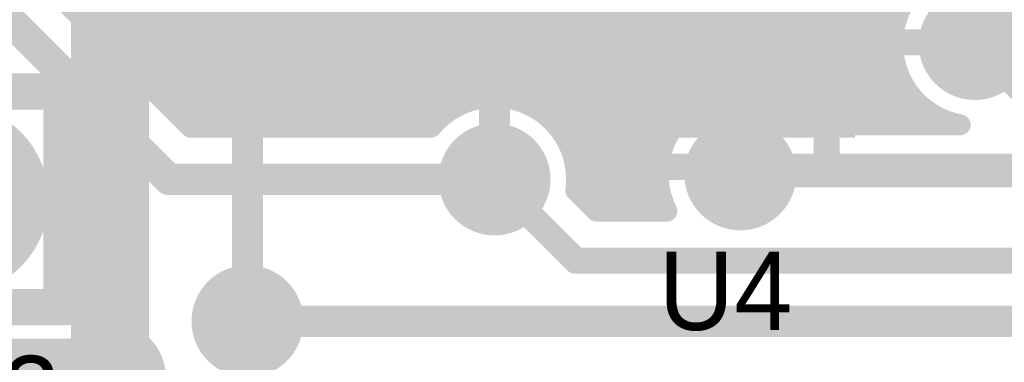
# Model space of a CAD drawing. Extents: x 7.17 to 14.1, y 4 to 11.75.
# Tile 40 of 219: x 8.32 to 8.7, y 7.11 to 7.24. Entities that reach past the tile are written whole.
import ezdxf

# ---------------------------------------------------------------- set-up
doc = ezdxf.new("R2010")
doc.units = 0
doc.layers.get('0').update_dxf_attribs({"linetype": 'CONTINUOUS'})
for name, color, linetype in [('BOTTOMLAYER', 5, 'CONTINUOUS'), ('BOTTOMSOLDER', 6, 'CONTINUOUS'), ('MECHANICAL1', 6, 'CONTINUOUS'), ('MECHANICAL5', 56, 'CONTINUOUS'), ('MULTILAYER', 9, 'CONTINUOUS'), ('TOPLAYER', 1, 'CONTINUOUS'), ('TOPOVERLAY', 2, 'CONTINUOUS'), ('TOPPASTE', 8, 'CONTINUOUS'), ('TOPSOLDER', 216, 'CONTINUOUS')]:
    doc.layers.add(name, color=color, linetype=linetype)

# ---------------------------------------------------------------- blocks, each defined once
blk = doc.blocks.new('TEST_POINT_PAD_3_64')
at = {"layer": 'BOTTOMSOLDER', "const_width": 0.0365}
blk.add_lwpolyline([(-0.01825, 0, 1), (0.01825, 0, 1)], format="xyb", close=True, dxfattribs=at)
at = {"layer": 'MECHANICAL1', "const_width": 0.01}
for points in [[(-0.03937, 0.03937), (0, 0.03937)], [(-0.03937, -0.03937), (-0.03937, 0.03937)], [(0, 0.03937), (0.03937, 0.03937)], [(0.03937, -0.03937), (0.03937, 0.03937)], [(-0.03937, -0.03937), (0.03937, -0.03937)]]:
    blk.add_lwpolyline(points, dxfattribs=at)
at = {"layer": 'MECHANICAL1', "const_width": 0.005}
for points in [[(-0.04187, 0.03937, 1), (-0.03687, 0.03937, 1)], [(-0.04187, 0.03937, 1), (-0.03687, 0.03937, 1)], [(-0.0025, 0.03937, 1), (0.0025, 0.03937, 1)], [(-0.0025, 0.03937, 1), (0.0025, 0.03937, 1)], [(0.03687, 0.03937, 1), (0.04187, 0.03937, 1)], [(0.03687, 0.03937, 1), (0.04187, 0.03937, 1)], [(-0.04187, -0.03937, 1), (-0.03687, -0.03937, 1)], [(-0.04187, -0.03937, 1), (-0.03687, -0.03937, 1)], [(0.03687, -0.03937, 1), (0.04187, -0.03937, 1)], [(0.03687, -0.03937, 1), (0.04187, -0.03937, 1)]]:
    blk.add_lwpolyline(points, format="xyb", close=True, dxfattribs=at)
at = {"layer": 'MULTILAYER', "const_width": 0.0325}
blk.add_lwpolyline([(-0.01625, 0, 1), (0.01625, 0, 1)], format="xyb", close=True, dxfattribs=at)
at = {"layer": 'TOPOVERLAY', "const_width": 0.01}
for points in [[(-0.043307, 0.043307), (0.043307, 0.043307)], [(-0.043307, -0.043307), (-0.043307, 0.043307)], [(0.043307, 0.03937), (0.043307, 0.043307)], [(0.043307, -0.043307), (0.043307, 0.03937)], [(-0.043307, -0.043307), (0.043307, -0.043307)]]:
    blk.add_lwpolyline(points, dxfattribs=at)
at = {"layer": 'TOPOVERLAY', "const_width": 0.005}
for points in [[(-0.045807, 0.043307, 1), (-0.040807, 0.043307, 1)], [(-0.045807, 0.043307, 1), (-0.040807, 0.043307, 1)], [(0.040807, 0.043307, 1), (0.045807, 0.043307, 1)], [(0.040807, 0.043307, 1), (0.045807, 0.043307, 1)], [(0.040807, 0.03937, 1), (0.045807, 0.03937, 1)], [(0.040807, 0.03937, 1), (0.045807, 0.03937, 1)], [(-0.045807, -0.043307, 1), (-0.040807, -0.043307, 1)], [(-0.045807, -0.043307, 1), (-0.040807, -0.043307, 1)], [(0.040807, -0.043307, 1), (0.045807, -0.043307, 1)], [(0.040807, -0.043307, 1), (0.045807, -0.043307, 1)]]:
    blk.add_lwpolyline(points, format="xyb", close=True, dxfattribs=at)
at = {"layer": 'TOPSOLDER', "const_width": 0.0365}
blk.add_lwpolyline([(-0.01825, 0, 1), (0.01825, 0, 1)], format="xyb", close=True, dxfattribs=at)
blk = doc.blocks.new('PIC16F870_100')
at = {"layer": 'TOPLAYER'}
for points in [[(-0.0399, -0.007082), (0.0401, -0.007082), (-0.0399, 0.006918), (0.0401, 0.006918)], [(0.2153, -0.007082), (0.2953, -0.007082), (0.2153, 0.006918), (0.2953, 0.006918)], [(-0.0399, -0.032672), (0.0401, -0.032672), (-0.0399, -0.018672), (0.0401, -0.018672)], [(0.2153, -0.032672), (0.2953, -0.032672), (0.2153, -0.018672), (0.2953, -0.018672)], [(-0.0399, -0.058262), (0.0401, -0.058262), (-0.0399, -0.044262), (0.0401, -0.044262)], [(0.2153, -0.058263), (0.2953, -0.058263), (0.2153, -0.044263), (0.2953, -0.044263)], [(-0.0399, -0.083852), (0.0401, -0.083852), (-0.0399, -0.069852), (0.0401, -0.069852)], [(0.2153, -0.083853), (0.2953, -0.083853), (0.2153, -0.069853), (0.2953, -0.069853)], [(-0.0399, -0.109442), (0.0401, -0.109442), (-0.0399, -0.095442), (0.0401, -0.095442)], [(0.2153, -0.109443), (0.2953, -0.109443), (0.2153, -0.095443), (0.2953, -0.095443)], [(-0.0399, -0.135032), (0.0401, -0.135032), (-0.0399, -0.121032), (0.0401, -0.121032)], [(0.2153, -0.135033), (0.2953, -0.135033), (0.2153, -0.121033), (0.2953, -0.121033)], [(-0.0399, -0.160622), (0.0401, -0.160622), (-0.0399, -0.146622), (0.0401, -0.146622)], [(0.2153, -0.160623), (0.2953, -0.160623), (0.2153, -0.146623), (0.2953, -0.146623)], [(-0.0399, -0.186212), (0.0401, -0.186212), (-0.0399, -0.172212), (0.0401, -0.172212)], [(0.2153, -0.186213), (0.2953, -0.186213), (0.2153, -0.172213), (0.2953, -0.172213)], [(-0.0399, -0.211802), (0.0401, -0.211802), (-0.0399, -0.197802), (0.0401, -0.197802)], [(0.2153, -0.211806), (0.2953, -0.211806), (0.2153, -0.197806), (0.2953, -0.197806)], [(-0.0399, -0.237392), (0.0401, -0.237392), (-0.0399, -0.223392), (0.0401, -0.223392)], [(0.2153, -0.237397), (0.2953, -0.237397), (0.2153, -0.223397), (0.2953, -0.223397)], [(-0.040535, -0.263102), (0.039465, -0.263102), (-0.040535, -0.249102), (0.039465, -0.249102)], [(0.2153, -0.262986), (0.2953, -0.262986), (0.2153, -0.248986), (0.2953, -0.248986)], [(-0.040535, -0.288693), (0.039465, -0.288693), (-0.040535, -0.274693), (0.039465, -0.274693)], [(0.2153, -0.288576), (0.2953, -0.288576), (0.2153, -0.274576), (0.2953, -0.274576)], [(-0.040535, -0.314284), (0.039465, -0.314284), (-0.040535, -0.300284), (0.039465, -0.300284)], [(0.2153, -0.314166), (0.2953, -0.314166), (0.2153, -0.300166), (0.2953, -0.300166)], [(-0.040535, -0.339874), (0.039465, -0.339874), (-0.040535, -0.325874), (0.039465, -0.325874)], [(0.2153, -0.339756), (0.2953, -0.339756), (0.2153, -0.325756), (0.2953, -0.325756)]]:
    blk.add_solid(points, dxfattribs=at)
at = {"layer": 'TOPOVERLAY', "const_width": 0.01}
for points in [[(-0.055, 0.02), (0.095, 0.02)], [(-0.055, -0.355), (-0.055, 0.02)], [(0.155, 0.02), (0.305, 0.02)], [(0.305, -0.355), (0.305, 0.02)], [(-0.055, -0.355), (0.305, -0.355)]]:
    blk.add_lwpolyline(points, dxfattribs=at)
at = {"layer": 'TOPOVERLAY', "const_width": 0.005}
for points in [[(-0.0575, 0.02, 1), (-0.0525, 0.02, 1)], [(-0.0575, 0.02, 1), (-0.0525, 0.02, 1)], [(0.0925, 0.02, 1), (0.0975, 0.02, 1)], [(0.0925, 0.02, 1), (0.0975, 0.02, 1)], [(0.1525, 0.02, 1), (0.1575, 0.02, 1)], [(0.1525, 0.02, 1), (0.1575, 0.02, 1)], [(0.3025, 0.02, 1), (0.3075, 0.02, 1)], [(0.3025, 0.02, 1), (0.3075, 0.02, 1)], [(-0.0575, -0.355, 1), (-0.0525, -0.355, 1)], [(-0.0575, -0.355, 1), (-0.0525, -0.355, 1)], [(0.3025, -0.355, 1), (0.3075, -0.355, 1)], [(0.3025, -0.355, 1), (0.3075, -0.355, 1)]]:
    blk.add_lwpolyline(points, format="xyb", close=True, dxfattribs=at)
at = {"layer": 'TOPOVERLAY', "const_width": 0.01}
blk.add_lwpolyline([(0.155, 0.02, -1), (0.095, 0.02)], format="xyb", dxfattribs=at)
at = {"layer": 'TOPPASTE'}
for points in [[(-0.0399, -0.007082), (0.0401, -0.007082), (-0.0399, 0.006918), (0.0401, 0.006918)], [(0.2153, -0.007082), (0.2953, -0.007082), (0.2153, 0.006918), (0.2953, 0.006918)], [(-0.0399, -0.032672), (0.0401, -0.032672), (-0.0399, -0.018672), (0.0401, -0.018672)], [(0.2153, -0.032672), (0.2953, -0.032672), (0.2153, -0.018672), (0.2953, -0.018672)], [(-0.0399, -0.058262), (0.0401, -0.058262), (-0.0399, -0.044262), (0.0401, -0.044262)], [(0.2153, -0.058263), (0.2953, -0.058263), (0.2153, -0.044263), (0.2953, -0.044263)], [(-0.0399, -0.083852), (0.0401, -0.083852), (-0.0399, -0.069852), (0.0401, -0.069852)], [(0.2153, -0.083853), (0.2953, -0.083853), (0.2153, -0.069853), (0.2953, -0.069853)], [(-0.0399, -0.109442), (0.0401, -0.109442), (-0.0399, -0.095442), (0.0401, -0.095442)], [(0.2153, -0.109443), (0.2953, -0.109443), (0.2153, -0.095443), (0.2953, -0.095443)], [(-0.0399, -0.135032), (0.0401, -0.135032), (-0.0399, -0.121032), (0.0401, -0.121032)], [(0.2153, -0.135033), (0.2953, -0.135033), (0.2153, -0.121033), (0.2953, -0.121033)], [(-0.0399, -0.160622), (0.0401, -0.160622), (-0.0399, -0.146622), (0.0401, -0.146622)], [(0.2153, -0.160623), (0.2953, -0.160623), (0.2153, -0.146623), (0.2953, -0.146623)], [(-0.0399, -0.186212), (0.0401, -0.186212), (-0.0399, -0.172212), (0.0401, -0.172212)], [(0.2153, -0.186213), (0.2953, -0.186213), (0.2153, -0.172213), (0.2953, -0.172213)], [(-0.0399, -0.211802), (0.0401, -0.211802), (-0.0399, -0.197802), (0.0401, -0.197802)], [(0.2153, -0.211806), (0.2953, -0.211806), (0.2153, -0.197806), (0.2953, -0.197806)], [(-0.0399, -0.237392), (0.0401, -0.237392), (-0.0399, -0.223392), (0.0401, -0.223392)], [(0.2153, -0.237397), (0.2953, -0.237397), (0.2153, -0.223397), (0.2953, -0.223397)], [(-0.040535, -0.263102), (0.039465, -0.263102), (-0.040535, -0.249102), (0.039465, -0.249102)], [(0.2153, -0.262986), (0.2953, -0.262986), (0.2153, -0.248986), (0.2953, -0.248986)], [(-0.040535, -0.288693), (0.039465, -0.288693), (-0.040535, -0.274693), (0.039465, -0.274693)], [(0.2153, -0.288576), (0.2953, -0.288576), (0.2153, -0.274576), (0.2953, -0.274576)], [(-0.040535, -0.314284), (0.039465, -0.314284), (-0.040535, -0.300284), (0.039465, -0.300284)], [(0.2153, -0.314166), (0.2953, -0.314166), (0.2153, -0.300166), (0.2953, -0.300166)], [(-0.040535, -0.339874), (0.039465, -0.339874), (-0.040535, -0.325874), (0.039465, -0.325874)], [(0.2153, -0.339756), (0.2953, -0.339756), (0.2153, -0.325756), (0.2953, -0.325756)]]:
    blk.add_solid(points, dxfattribs=at)
at = {"layer": 'TOPSOLDER'}
for points in [[(-0.0439, -0.011082), (0.0441, -0.011082), (-0.0439, 0.010918), (0.0441, 0.010918)], [(0.2113, -0.011082), (0.2993, -0.011082), (0.2113, 0.010918), (0.2993, 0.010918)], [(-0.0439, -0.036672), (0.0441, -0.036672), (-0.0439, -0.014672), (0.0441, -0.014672)], [(0.2113, -0.036672), (0.2993, -0.036672), (0.2113, -0.014672), (0.2993, -0.014672)], [(-0.0439, -0.062262), (0.0441, -0.062262), (-0.0439, -0.040262), (0.0441, -0.040262)], [(0.2113, -0.062263), (0.2993, -0.062263), (0.2113, -0.040263), (0.2993, -0.040263)], [(-0.0439, -0.087852), (0.0441, -0.087852), (-0.0439, -0.065852), (0.0441, -0.065852)], [(0.2113, -0.087853), (0.2993, -0.087853), (0.2113, -0.065853), (0.2993, -0.065853)], [(-0.0439, -0.113442), (0.0441, -0.113442), (-0.0439, -0.091442), (0.0441, -0.091442)], [(0.2113, -0.113443), (0.2993, -0.113443), (0.2113, -0.091443), (0.2993, -0.091443)], [(-0.0439, -0.139032), (0.0441, -0.139032), (-0.0439, -0.117032), (0.0441, -0.117032)], [(0.2113, -0.139033), (0.2993, -0.139033), (0.2113, -0.117033), (0.2993, -0.117033)], [(-0.0439, -0.164622), (0.0441, -0.164622), (-0.0439, -0.142622), (0.0441, -0.142622)], [(0.2113, -0.164623), (0.2993, -0.164623), (0.2113, -0.142623), (0.2993, -0.142623)], [(-0.0439, -0.190212), (0.0441, -0.190212), (-0.0439, -0.168212), (0.0441, -0.168212)], [(0.2113, -0.190213), (0.2993, -0.190213), (0.2113, -0.168213), (0.2993, -0.168213)], [(-0.0439, -0.215802), (0.0441, -0.215802), (-0.0439, -0.193802), (0.0441, -0.193802)], [(0.2113, -0.215806), (0.2993, -0.215806), (0.2113, -0.193806), (0.2993, -0.193806)], [(-0.0439, -0.241392), (0.0441, -0.241392), (-0.0439, -0.219392), (0.0441, -0.219392)], [(0.2113, -0.241397), (0.2993, -0.241397), (0.2113, -0.219397), (0.2993, -0.219397)], [(-0.044535, -0.267102), (0.043465, -0.267102), (-0.044535, -0.245102), (0.043465, -0.245102)], [(0.2113, -0.266986), (0.2993, -0.266986), (0.2113, -0.244986), (0.2993, -0.244986)], [(-0.044535, -0.292693), (0.043465, -0.292693), (-0.044535, -0.270693), (0.043465, -0.270693)], [(0.2113, -0.292576), (0.2993, -0.292576), (0.2113, -0.270576), (0.2993, -0.270576)], [(-0.044535, -0.318284), (0.043465, -0.318284), (-0.044535, -0.296284), (0.043465, -0.296284)], [(0.2113, -0.318166), (0.2993, -0.318166), (0.2113, -0.296166), (0.2993, -0.296166)], [(-0.044535, -0.343874), (0.043465, -0.343874), (-0.044535, -0.321874), (0.043465, -0.321874)], [(0.2113, -0.343756), (0.2993, -0.343756), (0.2113, -0.321756), (0.2993, -0.321756)]]:
    blk.add_solid(points, dxfattribs=at)

msp = doc.modelspace()

# ---------------------------------------------------------------- linework, layer by layer
at = {"layer": 'BOTTOMLAYER'}
for points, const_width in [([(8.406932, 7.19778), (8.626932, 7.41778)], 0.008), ([(8.414003, 7.19778), (8.634003, 7.41778)], 0.008), ([(8.421074, 7.19778), (8.641074, 7.41778)], 0.008), ([(8.428145, 7.19778), (8.648145, 7.41778)], 0.008), ([(8.435216, 7.19778), (8.655216, 7.41778)], 0.008), ([(8.442288, 7.19778), (8.662287, 7.41778)], 0.008), ([(8.449359, 7.19778), (8.669359, 7.41778)], 0.008), ([(8.45643, 7.19778), (8.67643, 7.41778)], 0.008), ([(8.463501, 7.19778), (8.683501, 7.41778)], 0.008), ([(8.470572, 7.19778), (8.690572, 7.41778)], 0.008), ([(8.477643, 7.19778), (8.697643, 7.41778)], 0.008), ([(8.495433, 7.208499), (8.704714, 7.41778)], 0.008), ([(8.503273, 7.209268), (8.711785, 7.41778)], 0.008), ([(8.509538, 7.208462), (8.718856, 7.41778)], 0.008), ([(8.51486, 7.206713), (8.725927, 7.41778)], 0.008), ([(8.519473, 7.204255), (8.732999, 7.41778)], 0.008), ([(8.52348, 7.201191), (8.74007, 7.41778)], 0.008), ([(8.373381, 7.402185), (8.574044, 7.201522)], 0.008), ([(8.380452, 7.402185), (8.577789, 7.204848)], 0.008), ([(8.387523, 7.402185), (8.582116, 7.207592)], 0.008), ([(8.394594, 7.402185), (8.587094, 7.209685)], 0.008), ([(8.401665, 7.402185), (8.592883, 7.210967)], 0.008), ([(8.408736, 7.402185), (8.599866, 7.211055)], 0.008), ([(8.415807, 7.402185), (8.609449, 7.208543)], 0.008), ([(8.422878, 7.402185), (8.626356, 7.198708)], 0.008), ([(8.42995, 7.402185), (8.633427, 7.198708)], 0.008), ([(8.437021, 7.402185), (8.640498, 7.198708)], 0.008), ([(8.444092, 7.402185), (8.647569, 7.198708)], 0.008), ([(8.451163, 7.402185), (8.65464, 7.198708)], 0.008), ([(8.458234, 7.402185), (8.661711, 7.198708)], 0.008), ([(8.36449, 7.218978), (8.512108, 7.366596)], 0.008), ([(8.368026, 7.215442), (8.519179, 7.366596)], 0.008), ([(8.371561, 7.211907), (8.52625, 7.366596)], 0.008), ([(8.375097, 7.208371), (8.533321, 7.366596)], 0.008), ([(8.378632, 7.204836), (8.540392, 7.366596)], 0.008), ([(8.382168, 7.2013), (8.547464, 7.366596)], 0.008), ([(8.385719, 7.19778), (8.554535, 7.366596)], 0.008), ([(8.39279, 7.19778), (8.561606, 7.366596)], 0.008), ([(8.399861, 7.19778), (8.570159, 7.368078)], 0.008), ([(8.50073, 7.366761), (8.668782, 7.198708)], 0.008), ([(8.507965, 7.366596), (8.658269, 7.216293)], 0.008), ([(8.515036, 7.366596), (8.655469, 7.226163)], 0.008), ([(8.522107, 7.366596), (8.655467, 7.233236)], 0.008), ([(8.529179, 7.366596), (8.656695, 7.239079)], 0.008), ([(8.249622, 7.363309), (8.41515, 7.19778)], 0.008), ([(8.256043, 7.363959), (8.422222, 7.19778)], 0.008), ([(8.263114, 7.363959), (8.429293, 7.19778)], 0.008), ([(8.270185, 7.363959), (8.436364, 7.19778)], 0.008), ([(8.277256, 7.363959), (8.443435, 7.19778)], 0.008), ([(8.284327, 7.363959), (8.450506, 7.19778)], 0.008), ([(8.291398, 7.363959), (8.457577, 7.19778)], 0.008), ([(8.298469, 7.363959), (8.464648, 7.19778)], 0.008), ([(8.30554, 7.363959), (8.471719, 7.19778)], 0.008), ([(8.247186, 7.358673), (8.408079, 7.19778)], 0.008), ([(8.244333, 7.354455), (8.401008, 7.19778)], 0.008), ([(8.23746, 7.347186), (8.386866, 7.19778)], 0.008), ([(8.241087, 7.35063), (8.393937, 7.19778)], 0.008), ([(8.424627, 7.343868), (8.570865, 7.19763)], 0.008), ([(8.427599, 7.333825), (8.568279, 7.193145)], 0.008), ([(8.52692, 7.197559), (8.656053, 7.326692)], 0.008), ([(8.529785, 7.193353), (8.655281, 7.318849)], 0.008), ([(8.529785, 7.193353), (8.655281, 7.318849)], 0.008), ([(8.438102, 7.31625), (8.566374, 7.187978)], 0.008), ([(8.532018, 7.188515), (8.656085, 7.312583)], 0.008), ([(8.439103, 7.308178), (8.565348, 7.181934)], 0.008), ([(8.533484, 7.18291), (8.657833, 7.307259)], 0.008), ([(8.438411, 7.301799), (8.565701, 7.174509)], 0.008), ([(8.533865, 7.17622), (8.66029, 7.302645)], 0.008), ([(8.535885, 7.171169), (8.663354, 7.298637)], 0.008), ([(8.436741, 7.296398), (8.567543, 7.165596)], 0.008), ([(8.434346, 7.291722), (8.560472, 7.165596)], 0.008), ([(8.431339, 7.287659), (8.510878, 7.208119)], 0.008), ([(8.343277, 7.240191), (8.387339, 7.284253)], 0.008), ([(8.427762, 7.284164), (8.502647, 7.209279)], 0.008), ([(8.539421, 7.167633), (8.657112, 7.285325)], 0.008), ([(8.346812, 7.236656), (8.391471, 7.281314)], 0.008), ([(8.350348, 7.23312), (8.396224, 7.278996)], 0.008), ([(8.418842, 7.278942), (8.490742, 7.207042)], 0.008), ([(8.423614, 7.281241), (8.496193, 7.208662)], 0.008), ([(8.353884, 7.229585), (8.401722, 7.277423)], 0.008), ([(8.357419, 7.226049), (8.408245, 7.276876)], 0.008), ([(8.360955, 7.222514), (8.416631, 7.27819)], 0.008), ([(8.398294, 7.278276), (8.478397, 7.198174)], 0.008), ([(8.406761, 7.27688), (8.481926, 7.201715)], 0.008), ([(8.41332, 7.277392), (8.486026, 7.204687)], 0.008), ([(8.589125, 7.210266), (8.655318, 7.276459)], 0.008), ([(8.597135, 7.211206), (8.655664, 7.269735)], 0.008), ([(8.603484, 7.210484), (8.657107, 7.264106)], 0.008), ([(8.608865, 7.208793), (8.659322, 7.259251)], 0.008), ([(8.327762, 7.255706), (8.385688, 7.19778)], 0.008), ([(8.613525, 7.206382), (8.662172, 7.255029)], 0.008), ([(8.617574, 7.20336), (8.65925, 7.245036)], 0.008), ([(8.313588, 7.241596), (8.377404, 7.17778)], 0.012), ([(8.621054, 7.19977), (8.655609, 7.234324)], 0.008), ([(8.686769, 7.229708), (8.711769, 7.204708)], 0.01), ([(8.627064, 7.198708), (8.655383, 7.227027)], 0.008), ([(8.634135, 7.198708), (8.656481, 7.221054)], 0.008), ([(8.641206, 7.198708), (8.658437, 7.215939)], 0.008), ([(8.648277, 7.198708), (8.661067, 7.211497)], 0.008), ([(8.655349, 7.198708), (8.664286, 7.207645)], 0.008), ([(8.66242, 7.198708), (8.66807, 7.204358)], 0.008), ([(8.669491, 7.198708), (8.672439, 7.201656)], 0.008), ([(8.673354, 7.201207), (8.675853, 7.198708)], 0.008), ([(8.385688, 7.19778), (8.478068, 7.19778)], 0.008), ([(8.621894, 7.198708), (8.681179, 7.198708)], 0.008), ([(8.532743, 7.186254), (8.553401, 7.165596)], 0.008), ([(8.544454, 7.165596), (8.566211, 7.187352)], 0.008), ([(8.596769, 7.179708), (9.131769, 7.179708)], 0.01), ([(8.377404, 7.17778), (8.502404, 7.17778)], 0.012), ([(8.502404, 7.17778), (8.533588, 7.146596)], 0.01), ([(8.533903, 7.178023), (8.54633, 7.165596)], 0.008), ([(8.551526, 7.165596), (8.565271, 7.179342)], 0.008), ([(8.533605, 7.173449), (8.541458, 7.165596)], 0.008), ([(8.558597, 7.165596), (8.565993, 7.172993)], 0.008), ([(8.541458, 7.165596), (8.568607, 7.165596)], 0.008), ([(8.533588, 7.146596), (9.167604, 7.146596)], 0.01), ([(8.407604, 7.123369), (8.792405, 7.123369)], 0.012), ([(7.524804, 7.101673), (8.354804, 7.101673)], 0.03)]:
    msp.add_lwpolyline(points, dxfattribs=dict(at, const_width=const_width))
at = {"layer": 'BOTTOMLAYER', "const_width": 0.008}
for points in [[(8.681179, 7.198708, -0.608981), (8.664724, 7.252208)], [(8.568607, 7.165596, -0.912468), (8.621894, 7.198708)], [(8.478068, 7.19778, -0.704024), (8.533904, 7.17778)], [(8.533904, 7.17778, -0.034495), (8.533605, 7.173449)]]:
    msp.add_lwpolyline(points, format="xyb", dxfattribs=at)
at = {"layer": 'BOTTOMLAYER'}
for points, const_width in [([(8.341277, 7.240191, 1), (8.345277, 7.240191, 1)], 0.004), ([(8.654695, 7.239079, 1), (8.658695, 7.239079, 1)], 0.004), ([(8.344812, 7.236656, 1), (8.348812, 7.236656, 1)], 0.004), ([(8.653609, 7.234324, 1), (8.657609, 7.234324, 1)], 0.004), ([(8.348348, 7.23312, 1), (8.352348, 7.23312, 1)], 0.004), ([(8.653467, 7.233236, 1), (8.657467, 7.233236, 1)], 0.004), ([(8.684269, 7.229708, 1), (8.689269, 7.229708, 1)], 0.005), ([(8.351883, 7.229585, 1), (8.355883, 7.229585, 1)], 0.004), ([(8.355419, 7.226049, 1), (8.359419, 7.226049, 1)], 0.004), ([(8.653383, 7.227027, 1), (8.657383, 7.227027, 1)], 0.004), ([(8.653469, 7.226163, 1), (8.657469, 7.226163, 1)], 0.004), ([(8.358955, 7.222514, 1), (8.362955, 7.222514, 1)], 0.004), ([(8.36249, 7.218978, 1), (8.36649, 7.218978, 1)], 0.004), ([(8.654481, 7.221054, 1), (8.658481, 7.221054, 1)], 0.004), ([(8.366026, 7.215442, 1), (8.370026, 7.215442, 1)], 0.004), ([(8.656268, 7.216293, 1), (8.660269, 7.216293, 1)], 0.004), ([(8.656437, 7.215939, 1), (8.660438, 7.215939, 1)], 0.004), ([(8.369561, 7.211907, 1), (8.373561, 7.211907, 1)], 0.004), ([(8.590883, 7.210967, 1), (8.594883, 7.210967, 1)], 0.004), ([(8.595135, 7.211206, 1), (8.599135, 7.211206, 1)], 0.004), ([(8.597866, 7.211055, 1), (8.601866, 7.211055, 1)], 0.004), ([(8.659067, 7.211497, 1), (8.663067, 7.211497, 1)], 0.004), ([(8.373097, 7.208371, 1), (8.377097, 7.208371, 1)], 0.004), ([(8.493433, 7.208499, 1), (8.497433, 7.208499, 1)], 0.004), ([(8.494193, 7.208662, 1), (8.498193, 7.208662, 1)], 0.004), ([(8.500647, 7.209279, 1), (8.504647, 7.209279, 1)], 0.004), ([(8.501273, 7.209268, 1), (8.505273, 7.209268, 1)], 0.004), ([(8.507538, 7.208462, 1), (8.511538, 7.208462, 1)], 0.004), ([(8.508878, 7.208119, 1), (8.512878, 7.208119, 1)], 0.004), ([(8.580116, 7.207592, 1), (8.584116, 7.207592, 1)], 0.004), ([(8.585094, 7.209685, 1), (8.589094, 7.209685, 1)], 0.004), ([(8.587125, 7.210266, 1), (8.591125, 7.210266, 1)], 0.004), ([(8.601484, 7.210484, 1), (8.605484, 7.210484, 1)], 0.004), ([(8.606865, 7.208793, 1), (8.610865, 7.208793, 1)], 0.004), ([(8.607449, 7.208543, 1), (8.611449, 7.208543, 1)], 0.004), ([(8.662286, 7.207645, 1), (8.666286, 7.207645, 1)], 0.004), ([(8.376632, 7.204836, 1), (8.380632, 7.204836, 1)], 0.004), ([(8.484025, 7.204687, 1), (8.488025, 7.204687, 1)], 0.004), ([(8.488742, 7.207042, 1), (8.492742, 7.207042, 1)], 0.004), ([(8.51286, 7.206713, 1), (8.51686, 7.206713, 1)], 0.004), ([(8.517473, 7.204255, 1), (8.521473, 7.204255, 1)], 0.004), ([(8.575789, 7.204848, 1), (8.579789, 7.204848, 1)], 0.004), ([(8.611525, 7.206382, 1), (8.615525, 7.206382, 1)], 0.004), ([(8.615574, 7.20336, 1), (8.619574, 7.20336, 1)], 0.004), ([(8.66607, 7.204358, 1), (8.67007, 7.204358, 1)], 0.004), ([(8.380168, 7.2013, 1), (8.384168, 7.2013, 1)], 0.004), ([(8.479926, 7.201715, 1), (8.483926, 7.201715, 1)], 0.004), ([(8.52148, 7.201191, 1), (8.52548, 7.201191, 1)], 0.004), ([(8.572044, 7.201522, 1), (8.576044, 7.201522, 1)], 0.004), ([(8.619055, 7.19977, 1), (8.623055, 7.19977, 1)], 0.004), ([(8.670439, 7.201656, 1), (8.674439, 7.201656, 1)], 0.004), ([(8.671354, 7.201207, 1), (8.675354, 7.201207, 1)], 0.004), ([(8.383688, 7.19778, 1), (8.387688, 7.19778, 1)], 0.004), ([(8.383688, 7.19778, 1), (8.387688, 7.19778, 1)], 0.004), ([(8.383719, 7.19778, 1), (8.387719, 7.19778, 1)], 0.004), ([(8.384866, 7.19778, 1), (8.388866, 7.19778, 1)], 0.004), ([(8.39079, 7.19778, 1), (8.39479, 7.19778, 1)], 0.004), ([(8.391937, 7.19778, 1), (8.395937, 7.19778, 1)], 0.004), ([(8.397861, 7.19778, 1), (8.401861, 7.19778, 1)], 0.004), ([(8.399008, 7.19778, 1), (8.403008, 7.19778, 1)], 0.004), ([(8.404932, 7.19778, 1), (8.408932, 7.19778, 1)], 0.004), ([(8.406079, 7.19778, 1), (8.410079, 7.19778, 1)], 0.004), ([(8.412003, 7.19778, 1), (8.416003, 7.19778, 1)], 0.004), ([(8.413151, 7.19778, 1), (8.41715, 7.19778, 1)], 0.004), ([(8.419074, 7.19778, 1), (8.423074, 7.19778, 1)], 0.004), ([(8.420222, 7.19778, 1), (8.424222, 7.19778, 1)], 0.004), ([(8.426145, 7.19778, 1), (8.430145, 7.19778, 1)], 0.004), ([(8.427293, 7.19778, 1), (8.431293, 7.19778, 1)], 0.004), ([(8.433216, 7.19778, 1), (8.437216, 7.19778, 1)], 0.004), ([(8.434364, 7.19778, 1), (8.438364, 7.19778, 1)], 0.004), ([(8.440288, 7.19778, 1), (8.444287, 7.19778, 1)], 0.004), ([(8.441435, 7.19778, 1), (8.445435, 7.19778, 1)], 0.004), ([(8.447359, 7.19778, 1), (8.451359, 7.19778, 1)], 0.004), ([(8.448506, 7.19778, 1), (8.452506, 7.19778, 1)], 0.004), ([(8.45443, 7.19778, 1), (8.45843, 7.19778, 1)], 0.004), ([(8.455577, 7.19778, 1), (8.459577, 7.19778, 1)], 0.004), ([(8.461501, 7.19778, 1), (8.465501, 7.19778, 1)], 0.004), ([(8.462648, 7.19778, 1), (8.466648, 7.19778, 1)], 0.004), ([(8.468572, 7.19778, 1), (8.472572, 7.19778, 1)], 0.004), ([(8.469719, 7.19778, 1), (8.473719, 7.19778, 1)], 0.004), ([(8.475643, 7.19778, 1), (8.479643, 7.19778, 1)], 0.004), ([(8.476068, 7.19778, 1), (8.480068, 7.19778, 1)], 0.004), ([(8.476068, 7.19778, 1), (8.480068, 7.19778, 1)], 0.004), ([(8.476397, 7.198174, 1), (8.480397, 7.198174, 1)], 0.004), ([(8.52492, 7.197559, 1), (8.52892, 7.197559, 1)], 0.004), ([(8.568865, 7.19763, 1), (8.572864, 7.19763, 1)], 0.004), ([(8.619894, 7.198708, 1), (8.623894, 7.198708, 1)], 0.004), ([(8.619894, 7.198708, 1), (8.623894, 7.198708, 1)], 0.004), ([(8.624356, 7.198708, 1), (8.628355, 7.198708, 1)], 0.004), ([(8.625064, 7.198708, 1), (8.629064, 7.198708, 1)], 0.004), ([(8.631427, 7.198708, 1), (8.635427, 7.198708, 1)], 0.004), ([(8.632135, 7.198708, 1), (8.636135, 7.198708, 1)], 0.004), ([(8.638498, 7.198708, 1), (8.642498, 7.198708, 1)], 0.004), ([(8.639206, 7.198708, 1), (8.643206, 7.198708, 1)], 0.004), ([(8.645569, 7.198708, 1), (8.649569, 7.198708, 1)], 0.004), ([(8.646277, 7.198708, 1), (8.650277, 7.198708, 1)], 0.004), ([(8.65264, 7.198708, 1), (8.65664, 7.198708, 1)], 0.004), ([(8.653348, 7.198708, 1), (8.657348, 7.198708, 1)], 0.004), ([(8.659711, 7.198708, 1), (8.663711, 7.198708, 1)], 0.004), ([(8.66042, 7.198708, 1), (8.66442, 7.198708, 1)], 0.004), ([(8.666782, 7.198708, 1), (8.670782, 7.198708, 1)], 0.004), ([(8.667491, 7.198708, 1), (8.671491, 7.198708, 1)], 0.004), ([(8.673853, 7.198708, 1), (8.677853, 7.198708, 1)], 0.004), ([(8.679179, 7.198708, 1), (8.683179, 7.198708, 1)], 0.004), ([(8.679179, 7.198708, 1), (8.683179, 7.198708, 1)], 0.004), ([(8.527785, 7.193353, 1), (8.531785, 7.193353, 1)], 0.004), ([(8.527785, 7.193353, 1), (8.531785, 7.193353, 1)], 0.004), ([(8.566279, 7.193145, 1), (8.570279, 7.193145, 1)], 0.004), ([(8.530018, 7.188515, 1), (8.534018, 7.188515, 1)], 0.004), ([(8.530743, 7.186254, 1), (8.534743, 7.186254, 1)], 0.004), ([(8.564211, 7.187352, 1), (8.568211, 7.187352, 1)], 0.004), ([(8.564374, 7.187978, 1), (8.568374, 7.187978, 1)], 0.004), ([(8.531484, 7.18291, 1), (8.535483, 7.18291, 1)], 0.004), ([(8.563348, 7.181934, 1), (8.567348, 7.181934, 1)], 0.004), ([(8.594269, 7.179708, 1), (8.599269, 7.179708, 1)], 0.005), ([(8.374404, 7.17778, 1), (8.380404, 7.17778, 1)], 0.006), ([(8.374404, 7.17778, 1), (8.380404, 7.17778, 1)], 0.006), ([(8.499404, 7.17778, 1), (8.505404, 7.17778, 1)], 0.006), ([(8.499904, 7.17778, 1), (8.504904, 7.17778, 1)], 0.005), ([(8.531903, 7.178023, 1), (8.535903, 7.178023, 1)], 0.004), ([(8.531904, 7.17778, 1), (8.535904, 7.17778, 1)], 0.004), ([(8.531904, 7.17778, 1), (8.535904, 7.17778, 1)], 0.004), ([(8.563271, 7.179342, 1), (8.567271, 7.179342, 1)], 0.004), ([(8.531605, 7.173449, 1), (8.535605, 7.173449, 1)], 0.004), ([(8.531605, 7.173449, 1), (8.535605, 7.173449, 1)], 0.004), ([(8.531865, 7.17622, 1), (8.535865, 7.17622, 1)], 0.004), ([(8.563701, 7.174509, 1), (8.567701, 7.174509, 1)], 0.004), ([(8.533885, 7.171169, 1), (8.537885, 7.171169, 1)], 0.004), ([(8.563993, 7.172993, 1), (8.567993, 7.172993, 1)], 0.004), ([(8.537421, 7.167633, 1), (8.541421, 7.167633, 1)], 0.004), ([(8.539458, 7.165596, 1), (8.543458, 7.165596, 1)], 0.004), ([(8.539458, 7.165596, 1), (8.543458, 7.165596, 1)], 0.004), ([(8.542454, 7.165596, 1), (8.546454, 7.165596, 1)], 0.004), ([(8.54433, 7.165596, 1), (8.54833, 7.165596, 1)], 0.004), ([(8.549525, 7.165596, 1), (8.553525, 7.165596, 1)], 0.004), ([(8.551401, 7.165596, 1), (8.555401, 7.165596, 1)], 0.004), ([(8.556597, 7.165596, 1), (8.560597, 7.165596, 1)], 0.004), ([(8.558472, 7.165596, 1), (8.562472, 7.165596, 1)], 0.004), ([(8.565543, 7.165596, 1), (8.569543, 7.165596, 1)], 0.004), ([(8.566607, 7.165596, 1), (8.570607, 7.165596, 1)], 0.004), ([(8.566607, 7.165596, 1), (8.570607, 7.165596, 1)], 0.004), ([(8.531088, 7.146596, 1), (8.536088, 7.146596, 1)], 0.005), ([(8.531088, 7.146596, 1), (8.536088, 7.146596, 1)], 0.005), ([(8.404604, 7.123369, 1), (8.410604, 7.123369, 1)], 0.006), ([(8.347304, 7.101673, 1), (8.362304, 7.101673, 1)], 0.015)]:
    msp.add_lwpolyline(points, format="xyb", close=True, dxfattribs=dict(at, const_width=const_width))
at = {"layer": 'BOTTOMSOLDER', "const_width": 0.0215}
for points in [[(8.676019, 7.229708, 1), (8.697519, 7.229708, 1)], [(8.586019, 7.179708, 1), (8.607519, 7.179708, 1)], [(8.491654, 7.17778, 1), (8.513154, 7.17778, 1)], [(8.396854, 7.123369, 1), (8.418354, 7.123369, 1)], [(8.344054, 7.101673, 1), (8.365554, 7.101673, 1)]]:
    msp.add_lwpolyline(points, format="xyb", close=True, dxfattribs=at)
at = {"layer": 'MECHANICAL1', "const_width": 0.01}
for points in [[(8.629904, 7.1825), (8.629904, 7.5575)], [(8.629904, 7.1825), (8.819904, 7.1825)]]:
    msp.add_lwpolyline(points, dxfattribs=at)
at = {"layer": 'MECHANICAL1', "const_width": 0.005}
msp.add_lwpolyline([(8.627404, 7.1825, 1), (8.632404, 7.1825, 1)], format="xyb", close=True, dxfattribs=at)
msp.add_lwpolyline([(8.627404, 7.1825, 1), (8.632404, 7.1825, 1)], format="xyb", close=True, dxfattribs=at)
at = {"layer": 'TOPLAYER'}
for points, const_width in [([(8.502404, 7.17778), (8.502404, 7.31278)], 0.012), ([(8.407604, 7.123369), (8.407604, 7.308369)], 0.012), ([(8.354804, 7.101673), (8.354804, 7.280082)], 0.03), ([(8.596769, 7.230298), (8.686179, 7.230298)], 0.01), ([(8.686179, 7.230298), (8.686769, 7.229708)], 0.01), ([(8.596769, 7.179708), (8.596769, 7.204708)], 0.01), ([(8.354804, 6.9901), (8.354804, 7.101673)], 0.025)]:
    msp.add_lwpolyline(points, dxfattribs=dict(at, const_width=const_width))
for points, const_width in [([(8.594269, 7.230298, 1), (8.599269, 7.230298, 1)], 0.005), ([(8.683679, 7.230298, 1), (8.688679, 7.230298, 1)], 0.005), ([(8.683679, 7.230298, 1), (8.688679, 7.230298, 1)], 0.005), ([(8.684269, 7.229708, 1), (8.689269, 7.229708, 1)], 0.005), ([(8.594269, 7.204708, 1), (8.599269, 7.204708, 1)], 0.005), ([(8.594269, 7.179708, 1), (8.599269, 7.179708, 1)], 0.005), ([(8.499404, 7.17778, 1), (8.505404, 7.17778, 1)], 0.006), ([(8.404604, 7.123369, 1), (8.410604, 7.123369, 1)], 0.006), ([(8.347304, 7.101673, 1), (8.362304, 7.101673, 1)], 0.015), ([(8.348554, 7.101673, 1), (8.361054, 7.101673, 1)], 0.0125)]:
    msp.add_lwpolyline(points, format="xyb", close=True, dxfattribs=dict(at, const_width=const_width))
at = {"layer": 'TOPSOLDER', "const_width": 0.0215}
for points in [[(8.676019, 7.229708, 1), (8.697519, 7.229708, 1)], [(8.586019, 7.179708, 1), (8.607519, 7.179708, 1)], [(8.491654, 7.17778, 1), (8.513154, 7.17778, 1)], [(8.396854, 7.123369, 1), (8.418354, 7.123369, 1)], [(8.344054, 7.101673, 1), (8.365554, 7.101673, 1)]]:
    msp.add_lwpolyline(points, format="xyb", close=True, dxfattribs=at)

# ---------------------------------------------------------------- block references
msp.add_blockref('PIC16F870_100', (8.597304, 7.537582))
at = {"rotation": 360}
msp.add_blockref('TEST_POINT_PAD_3_64', (8.294804, 7.170082), dxfattribs=at)

# ---------------------------------------------------------------- texts
at = {"layer": 'MECHANICAL5'}
msp.add_text('A', height=0.06, dxfattribs=at).set_placement((8.274904, 7.0625))
at = {"layer": 'TOPOVERLAY'}
for s, p in [('U4', (8.565404, 7.12)), ('TP13', (8.239804, 7.080082))]:
    msp.add_text(s, height=0.03, dxfattribs=at).set_placement(p)

doc.saveas('drawing.dxf')
